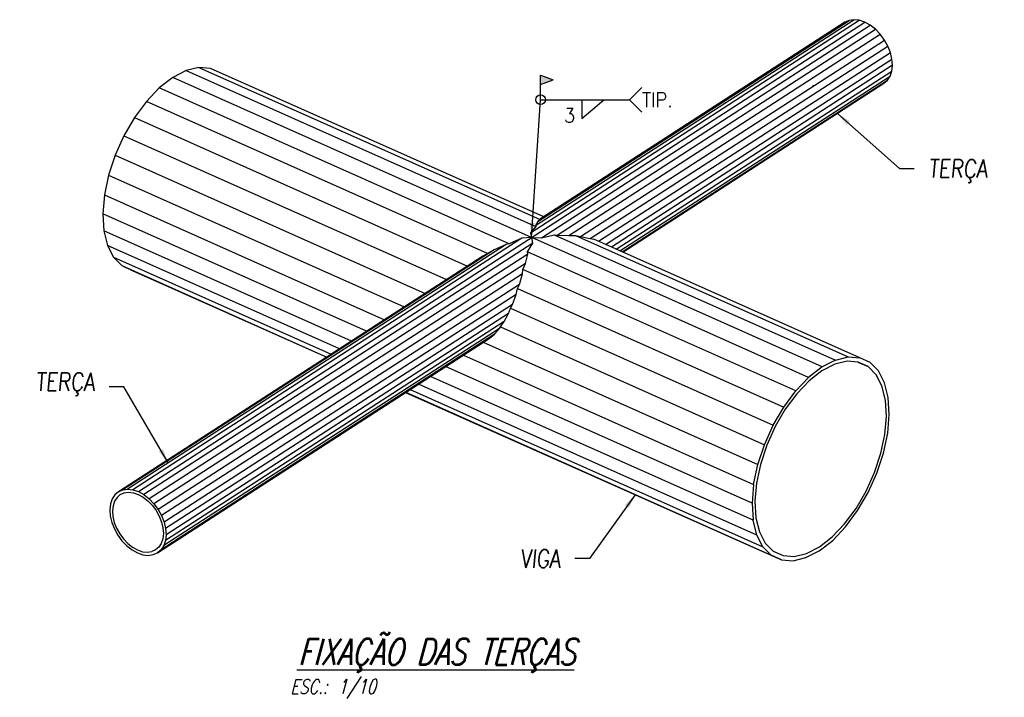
# Model space of a CAD drawing. Extents: x 463450 to 504470, y 98709 to 135344.
# Tile 20 of 20: x 494277 to 504470, y 116700 to 123711. Entities that reach past the tile are written whole.
import ezdxf

# ---------------------------------------------------------------- set-up
doc = ezdxf.new("R2010")
doc.units = 0
doc.header["$LTSCALE"] = 10
doc.header["$MEASUREMENT"] = 0
doc.layers.get('0').update_dxf_attribs({"linetype": 'CONTINUOUS'})
for name, color, linetype in [('COTAS', 7, 'CONTINUOUS'), ('FORIR', 4, 'CONTINUOUS'), ('G-SIMBOLO', 4, 'CONTINUOUS'), ('REGUA175', 4, 'CONTINUOUS'), ('SECT-CUT', 7, 'CONTINUOUS')]:
    doc.layers.add(name, color=color, linetype=linetype)
doc.layers.add('T04', color=4, linetype='CONTINUOUS', lineweight=25)
doc.styles.add('Dunke', font='romans.shx', dxfattribs={"width": 0.75, "oblique": 15})
doc.styles.add('engeaço', font='romans.shx', dxfattribs={"width": 0.9})
doc.styles.add('PADRAO MTL', font='txt.shx', dxfattribs={"width": 0.8, "oblique": 5})
doc.styles.get("Standard").update_dxf_attribs({"font": 'txt.shx', "width": 0.7, "oblique": 5})
doc.dimstyles.new('1-10', dxfattribs={"dimscale": 10, "dimtxt": 2.5, "dimasz": 2, "dimexe": 2, "dimexo": 2, "dimgap": 2, "dimtad": 1, "dimdec": 0, "dimdsep": 46, "dimtxsty": 'PADRAO MTL', "dimcen": 3, "dimclrd": 1, "dimclre": 1, "dimclrt": 7, "dimadec": 0, "dimazin": 0, "dimtfac": 1, "dimtdec": 0, "dimtmove": 0, "dimatfit": 3, "dimfxl": 1, "dimtfill": 1, "dimtolj": 1, "dimarcsym": 0})

# ---------------------------------------------------------------- blocks, each defined once
blk = doc.blocks.new('3D_INFOM')
blk.add_point((0, 0))
at = {"layer": 'FORIR', "flags": 1}
blk.add_attdef('MARK', (7.552, -4.31), '', height=5.259, dxfattribs=at)
blk = doc.blocks.new('3D_INFOPOS')
blk.add_point((0, 0))
at = {"layer": 'FORIR', "flags": 1}
for tag, p in [('POS_PEZ', (7.552, -4.31)), ('MAT_PRO', (7.552, -11.938))]:
    blk.add_attdef(tag, p, '', height=5.259, dxfattribs=at)
blk = doc.blocks.new('Solda Campo')
at = {"layer": 'G-SIMBOLO'}
blk.add_hatch(color=7, dxfattribs=at).paths.add_polyline_path([(0, 3.38), (-1.75, 2.75), (0, 2.12)])
at = {"layer": 'G-SIMBOLO', "color": 7}
for p, q in [((0, 3.38), (-1.75, 2.75)), ((0, 2.12), (-1.75, 2.75)), ((0, 0), (0, 3.38))]:
    blk.add_line(p, q, dxfattribs=at)
blk = doc.blocks.new('Solda1')
at = {"layer": 'G-SIMBOLO', "color": 7}
for p, q in [((12.27, 0), (13.97, 1.7)), ((0, 0), (12.27, 0)), ((5.68, -2.61), (8.72, 0)), ((5.68, 0), (5.68, -2.61)), ((12.27, 0), (13.97, -1.7))]:
    blk.add_line(p, q, dxfattribs=at)
at = {"layer": 'T04', "style": 'engeaço', "width": 0.9}
for tag, p in [('TÍP.', (14, -1.02)), ('5', (3.24, -3.16))]:
    blk.add_attdef(tag, p, '', height=2, dxfattribs=at)
blk = doc.blocks.new('A$C4C575746')
at = {"layer": 'REGUA175', "color": 8, "style": 'Dunke', "oblique": 15, "width": 0.75}
blk.add_text('ESC.:', height=2, dxfattribs=at).set_placement((-0.61, -3.25))
for tag, p, height in [('%%UTITULO', (0.47, 0.77), 3.6), ('ESCALA', (5.96, -3.23), 2)]:
    blk.add_attdef(tag, p, '', height=height, dxfattribs=at)
blk = doc.blocks.new('A$C93253da1')
at = {"layer": 'COTAS'}
blk.add_circle((707.2, 645.6), 6.69, dxfattribs=at)
at = {"layer": 'SECT-CUT'}
for p, q in [((152.1, 105), (1154.7, 752.6)), ((693.2, 461.9), (1147.1, 755.2)), ((700.3, 472.1), (1139.8, 756)), ((703.2, 477.4), (1133.1, 755.1)), ((1127.1, 752.5), (707.3, 481.3)), ((708.3, 455.2), (1162.3, 748.4)), ((1133.1, 755.1), (1127.1, 752.5)), ((1139.8, 756), (1133.1, 755.1)), ((1147.1, 755.2), (1139.8, 756)), ((1154.7, 752.6), (1147.1, 755.2)), ((1162.3, 748.4), (1154.7, 752.6)), ((1169.5, 742.8), (1162.3, 748.4)), ((730, 458.9), (1169.5, 742.8)), ((746.2, 458.2), (1176.1, 735.9)), ((1176.1, 735.9), (1169.5, 742.8)), ((1181.9, 728), (1176.1, 735.9)), ((762.1, 456.8), (1181.9, 728)), ((1186.7, 719.5), (1181.9, 728)), ((775.8, 454), (1186.7, 719.5)), ((787.3, 450.3), (1190.1, 710.6)), ((1190.1, 710.6), (1186.7, 719.5)), ((1192.2, 701.6), (1190.1, 710.6)), ((796.6, 446.1), (1192.2, 701.6)), ((1192.9, 693.1), (1192.2, 701.6)), ((218, 685.8), (199.5, 676.3)), ((235.6, 690.1), (218, 685.8)), ((218, 685.8), (700.7, 470.7)), ((251.8, 688.9), (235.6, 690.1)), ((235.6, 690.1), (706.6, 480.2)), ((711.6, 484), (251.8, 688.9)), ((1192.9, 693.1), (804.9, 442.4)), ((811.6, 439.4), (1192, 685.2)), ((1189.7, 678.2), (1192, 685.2)), ((1192, 685.2), (1192.9, 693.1)), ((199.5, 676.3), (181, 661.9)), ((694.5, 455.7), (199.5, 676.3)), ((816.6, 437.2), (1189.7, 678.2)), ((819.6, 435.9), (1186, 672.5)), ((820.6, 435.4), (1181, 668.3)), ((1181, 668.3), (1186, 672.5)), ((1186, 672.5), (1189.7, 678.2)), ((181, 661.9), (163.2, 643.3)), ((663.8, 446.8), (181, 661.9)), ((163.2, 643.3), (146.6, 621)), ((634.1, 433.4), (163.2, 643.3)), ((146.6, 621), (132, 595.9)), ((146.6, 621), (606.4, 416.1)), ((132, 595.9), (120, 569.1)), ((132, 595.9), (577.5, 397.4)), ((120, 569.1), (110.9, 541.5)), ((120, 569.1), (548, 378.4)), ((110.9, 541.5), (105.2, 514.3)), ((110.9, 541.5), (519, 359.7)), ((105.2, 514.3), (103, 488.4)), ((105.2, 514.3), (491.7, 342)), ((467.1, 326.1), (103, 488.4)), ((103, 488.4), (104.4, 464.8)), ((703.2, 477.4), (700.3, 472.1)), ((706.6, 480.2), (703.2, 477.4)), ((707.3, 481.3), (706.6, 480.2)), ((446.1, 312.5), (104.4, 464.8)), ((104.4, 464.8), (109.5, 444.5)), ((700.7, 470.7), (693.2, 461.9)), ((700.3, 472.1), (700.7, 470.7)), ((681.5, 454.4), (144.5, 107.5)), ((681.5, 454.4), (663.8, 446.8)), ((694.5, 455.7), (681.5, 454.4)), ((693.2, 461.9), (694.5, 455.7)), ((694.9, 455.6), (694.5, 455.7)), ((695.3, 455.4), (694.9, 455.6)), ((696.6, 447.6), (695.3, 455.4)), ((695.3, 455.4), (708.3, 455.2)), ((1095.7, 276.9), (695.3, 455.4)), ((708.3, 455.2), (725.9, 459.4)), ((725.9, 459.4), (730, 458.9)), ((725.9, 459.4), (1114.1, 286.4)), ((730, 458.9), (746.2, 458.2)), ((746.2, 458.2), (755.4, 458.4)), ((755.4, 458.4), (762.1, 456.8)), ((755.4, 458.4), (1131.8, 290.7)), ((762.1, 456.8), (775.8, 454)), ((775.8, 454), (780.7, 453.2)), ((780.7, 453.2), (780.8, 453.2)), ((1148, 289.5), (780.7, 453.2)), ((429.6, 301.9), (109.5, 444.5)), ((109.5, 444.5), (117.9, 428.3)), ((643.3, 438.7), (130.5, 107.4)), ((659.7, 445.9), (137.2, 108.4)), ((696.6, 447.6), (159.7, 100.8)), ((643.3, 438.7), (634.1, 433.4)), ((659.7, 445.9), (643.3, 438.7)), ((663.8, 446.8), (659.7, 445.9)), ((689, 435.6), (696.6, 447.6)), ((689.4, 432.6), (689, 435.6)), ((1077.2, 262.6), (689, 435.6)), ((117.9, 428.3), (418.1, 294.5)), ((117.9, 428.3), (129.4, 416.7)), ((627.3, 429.6), (124.5, 104.8)), ((689.4, 432.6), (166.9, 95.1)), ((634.1, 433.4), (627.3, 429.6)), ((686.4, 419.5), (689.4, 432.6)), ((129.4, 416.7), (143.5, 410.2)), ((129.4, 416.7), (412.2, 290.6)), ((143.5, 410.2), (412, 290.5)), ((686.4, 419.5), (173.5, 88.2)), ((682.1, 405.2), (682.9, 411.6)), ((682.9, 411.6), (686.4, 419.5)), ((1059.3, 243.9), (682.9, 411.6)), ((682.1, 405.2), (179.3, 80.4)), ((677.9, 390.8), (682.1, 405.2)), ((677.9, 390.8), (184.1, 71.8)), ((673.5, 376.8), (675.5, 385.3)), ((675.5, 385.3), (677.9, 390.8)), ((675.5, 385.3), (1042.8, 221.6)), ((673.5, 376.8), (187.5, 62.9)), ((668.3, 363.2), (673.5, 376.8)), ((668.3, 363.2), (189.6, 54)), ((663, 350.8), (665.7, 358.1)), ((665.7, 358.1), (668.3, 363.2)), ((665.7, 358.1), (1028.2, 196.5)), ((663, 350.8), (190.3, 45.4)), ((657.1, 339.6), (663, 350.8)), ((650.3, 329.8), (187.1, 30.6)), ((657.1, 339.6), (189.4, 37.5)), ((643.7, 322.2), (650.3, 329.8)), ((650.3, 329.8), (651.7, 332.1)), ((651.7, 332.1), (657.1, 339.6)), ((651.7, 332.1), (1016.1, 169.7)), ((178.4, 20.6), (636.2, 316.3)), ((643.7, 322.2), (183.4, 24.8)), ((636.2, 316.3), (643.7, 322.2)), ((628.1, 311.1), (1007, 142.2)), ((600.8, 293.4), (1001.3, 114.9)), ((1114.1, 286.4), (1095.7, 276.9)), ((1114.1, 286.4), (1131.8, 290.7)), ((1131.8, 290.7), (1148, 289.5)), ((1162.1, 283), (1148, 289.5)), ((999.1, 89), (576.1, 277.5)), ((1095.7, 276.9), (1077.2, 262.6)), ((1113.2, 280.7), (1095.6, 271.6)), ((1130.2, 284.7), (1113.2, 280.7)), ((1145.7, 283.6), (1130.2, 284.7)), ((1145.1, 283.7), (1159.2, 277.4)), ((1159.2, 277.4), (1145.7, 283.6)), ((1170.2, 266.3), (1159.2, 277.4)), ((1173.6, 271.4), (1162.1, 283)), ((1000.6, 65.4), (555.2, 263.9)), ((1059.3, 243.9), (1077.2, 262.6)), ((1095.6, 271.6), (1077.9, 257.8)), ((1178.2, 250.7), (1170.2, 266.3)), ((1182, 255.2), (1173.6, 271.4)), ((527.2, 245.9), (1014, 28.9)), ((1005.6, 45.1), (538.6, 253.3)), ((1077.9, 257.8), (1060.8, 239.9)), ((1183.1, 231.3), (1178.2, 250.7)), ((1187, 234.9), (1182, 255.2)), ((521, 241.9), (1039.6, 10.8)), ((521.2, 242), (1025.5, 17.3)), ((1042.8, 221.6), (1059.3, 243.9)), ((1060.8, 239.9), (1044.9, 218.6)), ((1184.5, 208.7), (1183.1, 231.3)), ((1188.5, 211.3), (1187, 234.9)), ((1028.2, 196.5), (1042.8, 221.6)), ((1044.9, 218.6), (1030.9, 194.6)), ((1182.4, 183.9), (1184.5, 208.7)), ((1186.3, 185.4), (1188.5, 211.3)), ((1016.1, 169.7), (1028.2, 196.5)), ((1030.9, 194.6), (1019.4, 168.9)), ((1176.9, 157.8), (1182.4, 183.9)), ((1180.5, 158.1), (1186.3, 185.4)), ((1007, 142.2), (1016.1, 169.7)), ((1019.4, 168.9), (1010.7, 142.5)), ((1168.2, 131.4), (1176.9, 157.8)), ((1171.5, 130.6), (1180.5, 158.1)), ((1001.3, 114.9), (1007, 142.2)), ((1010.7, 142.5), (1005.2, 116.4)), ((1156.6, 105.7), (1168.2, 131.4)), ((1159.4, 103.8), (1171.5, 130.6)), ((1001.3, 114.9), (999.1, 89)), ((1005.2, 116.4), (1003.1, 91.6)), ((119.6, 100.5), (115.9, 94.8)), ((122.6, 96.9), (119.3, 91.8)), ((124.5, 104.8), (119.6, 100.5)), ((122.6, 96.9), (127.1, 100.8)), ((124.5, 104.8), (130.5, 107.4)), ((127.1, 100.8), (132.5, 103.2)), ((130.5, 107.4), (137.2, 108.4)), ((132.5, 103.2), (138.6, 104)), ((137.2, 108.4), (144.5, 107.5)), ((138.6, 104), (145.2, 103.3)), ((144.5, 107.5), (152.1, 105)), ((145.2, 103.3), (152, 100.9)), ((152, 100.9), (158.9, 97.2)), ((152.1, 105), (159.7, 100.8)), ((158.9, 97.2), (165.4, 92)), ((159.7, 100.8), (166.9, 95.1)), ((1142.6, 81.8), (1156.6, 105.7)), ((1144.8, 78.7), (1159.4, 103.8)), ((113.6, 87.9), (112.7, 80)), ((115.9, 94.8), (113.6, 87.9)), ((117.2, 85.5), (116.4, 78.3)), ((119.3, 91.8), (117.2, 85.5)), ((165.4, 92), (171.4, 85.8)), ((166.9, 95.1), (173.5, 88.2)), ((171.4, 85.8), (176.7, 78.7)), ((173.5, 88.2), (179.3, 80.4)), ((999.1, 89), (1000.6, 65.4)), ((1003.1, 91.6), (1004.5, 69)), ((1126.8, 60.4), (1142.6, 81.8)), ((112.7, 80), (113.3, 71.4)), ((113.3, 71.4), (115.4, 62.5)), ((116.4, 78.3), (116.9, 70.6)), ((116.9, 70.6), (118.8, 62.5)), ((176.7, 78.7), (181, 70.9)), ((179.3, 80.4), (184.1, 71.8)), ((181, 70.9), (184.1, 62.9)), ((184.1, 71.8), (187.5, 62.9)), ((1004.5, 69), (1009.3, 49.6)), ((1128.3, 56.4), (1144.8, 78.7)), ((115.4, 62.5), (118.9, 53.6)), ((118.8, 62.5), (122, 54.5)), ((122, 54.5), (126.3, 46.7)), ((184.1, 62.9), (186, 54.8)), ((186, 54.8), (186.6, 47.1)), ((187.5, 62.9), (189.6, 54)), ((1005.6, 45.1), (1000.6, 65.4)), ((1109.7, 42.5), (1126.8, 60.4)), ((1110.4, 37.7), (1128.3, 56.4)), ((118.9, 53.6), (123.6, 45)), ((123.6, 45), (129.4, 37.2)), ((126.3, 46.7), (131.5, 39.6)), ((186.6, 47.1), (185.8, 39.9)), ((190.3, 45.4), (189.4, 37.5)), ((189.6, 54), (190.3, 45.4)), ((1014, 28.9), (1005.6, 45.1)), ((1009.3, 49.6), (1017.4, 34)), ((1092, 28.7), (1109.7, 42.5)), ((129.4, 37.2), (136.1, 30.3)), ((131.5, 39.6), (137.5, 33.3)), ((136.1, 30.3), (143.3, 24.6)), ((137.5, 33.3), (144.1, 28.2)), ((144.1, 28.2), (150.9, 24.5)), ((180.3, 28.4), (175.9, 24.6)), ((183.7, 33.6), (180.3, 28.4)), ((187.1, 30.6), (183.4, 24.8)), ((185.8, 39.9), (183.7, 33.6)), ((189.4, 37.5), (187.1, 30.6)), ((1025.5, 17.3), (1014, 28.9)), ((1017.4, 34), (1028.4, 22.9)), ((1074.3, 19.7), (1092, 28.7)), ((1091.9, 23.4), (1110.4, 37.7)), ((143.3, 24.6), (150.8, 20.4)), ((150.8, 20.4), (158.4, 17.9)), ((150.9, 24.5), (157.8, 22.1)), ((157.8, 22.1), (164.4, 21.4)), ((158.4, 17.9), (165.7, 17)), ((164.4, 21.4), (170.5, 22.2)), ((165.7, 17), (172.5, 18)), ((175.9, 24.6), (170.5, 22.2)), ((172.5, 18), (178.4, 20.6)), ((183.4, 24.8), (178.4, 20.6)), ((1039.6, 10.8), (1025.5, 17.3)), ((1028.4, 22.9), (1041.9, 16.7)), ((1041.9, 16.7), (1057.4, 15.6)), ((1055.8, 9.6), (1073.5, 13.9)), ((1057.4, 15.6), (1074.3, 19.7)), ((1073.5, 13.9), (1091.9, 23.4)), ((1039.6, 10.8), (1055.8, 9.6))]:
    blk.add_line(p, q, dxfattribs=at)
at = {"xscale": 100, "yscale": 100, "zscale": 100}
for name in ['3D_INFOM', '3D_INFOPOS']:
    blk.add_blockref(name, (1083.4, 664.7), dxfattribs=at)
at = {"layer": 'COTAS', "xscale": -10, "yscale": 10, "zscale": 10}
blk.add_blockref('Solda Campo', (707.2, 645.6), dxfattribs=at)
at = {"layer": 'COTAS', "xscale": 10, "yscale": 10, "zscale": 10}
blk.add_blockref('Solda1', (707.2, 645.6), dxfattribs=at).add_auto_attribs({'TÍP.': 'TIP.', '5': '3'})
at = {"layer": 'COTAS'}
blk.add_leader([(694.5, 455.7), (707.2, 645.6)], dimstyle='1-10', override={"dimgap": 2, "dimtad": 0}, dxfattribs=at)
at = {"layer": 'COTAS', "annotation_type": 0, "has_hookline": 1}
for points, hookline_direction, text_width in [([(1116.9, 626.8), (1202.7, 550.6), (1222.7, 550.6)], 0, 91.9), ([(193.3, 144.6), (131.9, 249.4), (111.9, 249.4)], 1, 91.9), ([(837.8, 100.7), (774.7, 12.5), (754.7, 12.5)], 1, 71.9)]:
    blk.add_leader(points, dimstyle='1-10', override={"dimgap": 2, "dimtad": 0}, dxfattribs=dict(at, hookline_direction=hookline_direction, text_width=text_width))
at = {"layer": 'COTAS', "color": 7, "char_height": 25, "style": 'PADRAO MTL', "bg_fill": 3, "box_fill_scale": 1.25, "bg_fill_color": 256, "bg_fill_true_color": 13158600, "bg_fill_transparency": 0}
for s, insert, attachment_point in [('TERÇA', (1242.7, 563.1), 1), ('TERÇA', (91.9, 236.9), 9), ('VIGA', (734.7, 0), 9)]:
    blk.add_mtext(s, dxfattribs=dict(at, insert=insert, attachment_point=attachment_point))

msp = doc.modelspace()

# ---------------------------------------------------------------- block references
at = {"xscale": 7.5, "yscale": 7.5, "zscale": 7.5}
msp.add_blockref('A$C93253da1', (494365.4, 118041.2), dxfattribs=at)
at = {"layer": 'COTAS', "xscale": 75, "yscale": 75, "zscale": 75}
msp.add_blockref('A$C4C575746', (497123.8, 116979), dxfattribs=at).add_auto_attribs({'ESCALA': '1/10', '%%UTITULO': '%%UFIXAÇÃO DAS TERÇAS'})

doc.saveas('drawing.dxf')
